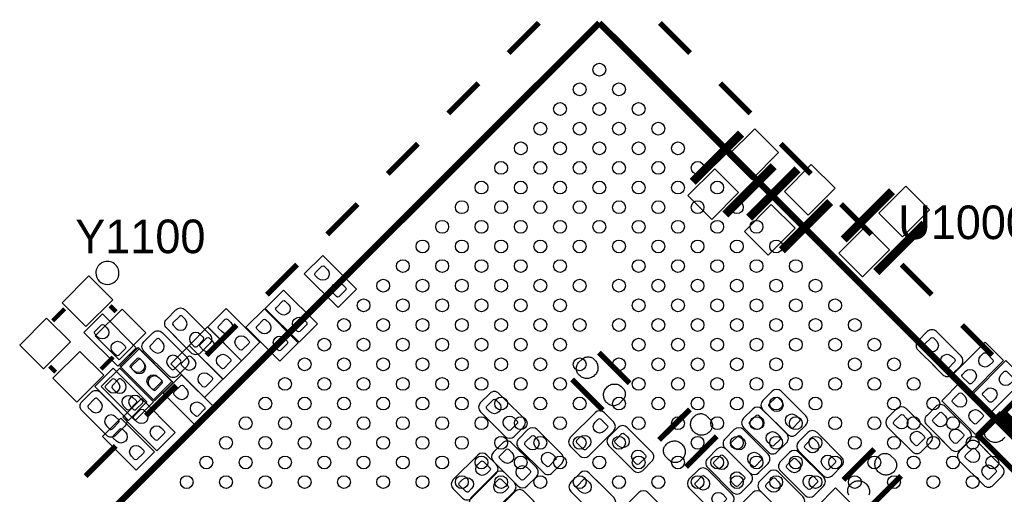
# Model space of a CAD drawing. Extents: x 0 to 69.8, y 0 to 65.
# Tile 11 of 21: x 13.9 to 37, y 36.1 to 47.2. Entities that reach past the tile are written whole.
import ezdxf

# ---------------------------------------------------------------- set-up
doc = ezdxf.new("R2010")
doc.units = 0
for name, color, linetype in [('PG_SILKSCREEN_BOTTOM', 12, 'CONTINUOUS'), ('PG_SILKSCREEN_TOP', 254, 'CONTINUOUS'), ('PIN_BOTTOM', 1, 'CONTINUOUS'), ('PIN_TOP', 110, 'CONTINUOUS')]:
    doc.layers.add(name, color=color, linetype=linetype)

msp = doc.modelspace()

# ---------------------------------------------------------------- linework, layer by layer
at = {"layer": 'PG_SILKSCREEN_BOTTOM'}
for points, const_width in [([(30.816245, 44.559322), (29.684878, 43.427955)], 0.2), ([(31.579922, 43.795645), (30.448555, 42.664278)], 0.2), ([(32.137045, 43.721122), (31.005678, 42.589755)], 0.2), ([(34.346845, 43.213122), (33.215478, 42.081755)], 0.2), ([(32.900722, 42.957445), (31.769355, 41.826078)], 0.2), ([(35.110522, 42.449445), (33.979155, 41.318078)], 0.2), ([(28.207132, 38.715493), (27.488693, 39.433932)], 0.127), ([(26.860068, 38.805307), (27.578507, 38.086868)], 0.127), ([(38.375311, 37.600687), (37.448998, 38.526999), (36.961801, 38.039802), (37.888113, 37.113489), (38.375311, 37.600687)], 0.127), ([(29.617289, 38.104293), (28.898901, 37.385904)], 0.127), ([(36.376864, 37.481739), (37.303202, 36.555401), (37.790399, 37.042598), (36.864061, 37.968936), (36.376864, 37.481739)], 0.127), ([(29.5275, 36.757305), (30.245888, 37.475693)], 0.127), ([(33.928507, 37.173332), (33.210068, 36.454893)], 0.127), ([(33.838693, 35.826268), (34.557132, 36.544707)], 0.127)]:
    msp.add_lwpolyline(points, dxfattribs=dict(at, const_width=const_width))
for points in [[(21.388553, 40.486432), (21.819641, 40.917546), (21.029346, 41.707841), (20.598232, 41.276727), (21.388553, 40.486432)], [(20.474153, 39.673632), (20.905241, 40.104746), (20.114946, 40.895041), (19.683832, 40.463927), (20.474153, 39.673632)], [(15.873222, 40.336343), (15.442108, 39.905254), (16.232429, 39.114959), (16.663518, 39.546047), (15.873222, 40.336343)], [(19.127953, 39.241832), (19.559067, 39.672946), (18.768771, 40.463241), (18.337657, 40.032153), (19.127953, 39.241832)], [(20.023709, 39.233094), (20.454798, 39.664107), (19.664502, 40.454402), (19.233388, 40.02339), (20.023709, 39.233094)], [(18.696153, 38.810184), (19.127241, 39.241197), (18.336946, 40.031492), (17.905832, 39.60048), (18.696153, 38.810184)], [(36.958067, 39.244803), (36.527003, 39.675867), (35.736733, 38.885597), (36.167797, 38.454533), (36.958067, 39.244803)], [(16.711397, 39.548892), (16.280308, 39.117803), (17.070603, 38.327508), (17.501718, 38.758597), (16.711397, 39.548892)], [(18.264403, 38.378333), (18.695467, 38.809397), (17.905197, 39.599667), (17.474133, 39.168603), (18.264403, 38.378333)], [(36.219333, 38.453797), (36.650397, 38.022733), (37.440667, 38.813003), (37.009603, 39.244067), (36.219333, 38.453797)], [(16.486403, 37.844908), (16.917492, 38.275997), (16.127197, 39.066292), (15.696082, 38.635203), (16.486403, 37.844908)], [(18.086553, 37.692584), (18.517641, 38.123597), (17.727346, 38.913892), (17.296232, 38.48288), (18.086553, 37.692584)], [(36.298403, 37.514733), (36.729467, 37.945797), (35.939197, 38.736067), (35.508133, 38.305003), (36.298403, 37.514733)], [(17.146778, 37.133657), (17.577892, 37.564746), (16.787571, 38.355041), (16.356482, 37.923953), (17.146778, 37.133657)], [(16.305098, 37.897867), (15.873984, 37.466753), (16.66428, 36.676457), (17.095394, 37.107546), (16.305098, 37.897867)], [(33.025004, 36.263504), (32.59389, 35.83239), (33.384211, 35.042196), (33.815198, 35.473208), (33.025004, 36.263504)]]:
    msp.add_lwpolyline(points, dxfattribs=at)
for points in [[(35.296627, 39.151458), (35.530028, 38.917956, 0.41438), (35.745649, 38.917956), (35.961142, 39.13345, 0.414321), (35.961142, 39.349045), (35.386442, 39.923745, 0.414343), (35.170847, 39.923745), (34.955328, 39.708252, 0.41431), (34.955328, 39.492657), (35.368433, 39.079653)], [(25.384023, 38.242392), (25.150521, 38.475895, 0.414232), (24.935002, 38.475895), (24.719407, 38.260401, 0.414061), (24.719407, 38.044882), (25.294209, 37.470105, 0.414122), (25.509703, 37.470105), (25.725222, 37.685599, 0.414432), (25.725222, 37.901194), (25.312116, 38.3143)], [(31.987947, 38.293243), (31.75447, 38.52672, 0.413952), (31.539002, 38.526796), (31.323407, 38.311201, 0.41415), (31.323407, 38.095682), (31.898158, 37.520931, 0.414287), (32.113677, 37.520931), (32.329196, 37.736475, 0.41425), (32.329196, 37.951994), (31.916116, 38.365074)], [(27.5987, 37.359996), (27.832202, 37.593499, 0.414166), (27.832202, 37.808992), (27.616709, 38.024511, 0.41416), (27.40119, 38.024511), (26.826388, 37.449811, 0.414143), (26.826388, 37.234292), (27.042008, 37.018697, 0.414148), (27.257502, 37.018697), (27.670506, 37.431802)], [(31.537605, 37.878004), (31.304103, 38.111506, 0.41408), (31.088609, 38.111506), (30.87309, 37.896013, 0.414433), (30.87309, 37.680392), (31.447791, 37.105692, 0.414228), (31.66331, 37.105692), (31.878803, 37.321211, 0.414428), (31.878803, 37.536806), (31.465698, 37.94981)], [(34.909023, 37.886767), (34.675547, 38.120269, 0.41421), (34.460002, 38.120269), (34.244483, 37.904725, 0.414195), (34.244483, 37.689206), (34.819209, 37.11448, 0.414282), (35.034753, 37.11448), (35.250272, 37.329999, 0.414206), (35.250272, 37.545518), (34.837192, 37.958624)], [(35.499777, 37.398808), (35.733253, 37.165305, 0.41422), (35.948798, 37.165305), (36.164317, 37.38085, 0.414173), (36.164317, 37.596369), (35.589591, 38.171095, 0.414272), (35.374047, 38.171095), (35.158528, 37.955576, 0.414228), (35.158528, 37.740057), (35.571608, 37.326951)], [(26.279805, 37.395404), (26.046303, 37.628906, 0.41406), (25.830809, 37.628906), (25.61529, 37.413311, 0.414224), (25.61529, 37.197792), (26.189991, 36.623092, 0.414432), (26.405611, 36.623092), (26.621105, 36.838611, 0.414084), (26.621105, 37.054104), (26.207999, 37.46721)], [(28.388005, 37.446204), (28.154503, 37.679706, 0.414112), (27.939009, 37.679706), (27.72349, 37.464213, 0.414379), (27.72349, 37.248592), (28.298191, 36.673892, 0.414197), (28.51371, 36.673892), (28.729203, 36.889411, 0.414298), (28.729203, 37.104904), (28.316199, 37.51801)], [(31.105805, 37.395404), (30.872303, 37.628906, 0.414112), (30.656809, 37.628906), (30.44129, 37.413413, 0.414379), (30.44129, 37.197792), (31.015991, 36.623092, 0.414197), (31.23151, 36.623092), (31.447003, 36.838611, 0.414298), (31.447003, 37.054104), (31.033999, 37.46721)], [(32.502678, 36.789284), (32.736155, 36.555807, 0.414248), (32.951674, 36.555807), (33.167193, 36.771326, 0.414053), (33.167142, 36.986769), (32.592391, 37.56152, 0.414083), (32.376948, 37.561596), (32.161353, 37.345976, 0.414163), (32.161353, 37.130457), (32.574433, 36.717376)], [(25.686309, 37.081892), (25.452807, 37.315394, 0.41425), (25.237288, 37.315394), (25.021692, 37.0999, 0.414011), (25.021692, 36.884407), (25.596494, 36.309605, 0.414105), (25.811988, 36.309605), (26.027507, 36.5252, 0.414286), (26.027507, 36.740694), (25.614401, 37.153799)], [(36.585423, 37.099367), (36.351947, 37.332869, 0.414234), (36.136402, 37.332869), (35.920883, 37.117325, 0.414221), (35.920883, 36.901806), (36.495609, 36.32708, 0.414259), (36.711153, 36.32708), (36.926672, 36.542599, 0.414179), (36.926672, 36.758118), (36.513592, 37.171224)], [(30.699405, 36.938204), (30.465903, 37.171706, 0.414079), (30.250409, 37.171706), (30.03489, 36.956213, 0.414476), (30.03489, 36.740592), (30.609591, 36.165892, 0.414229), (30.82511, 36.165892), (31.040603, 36.381411, 0.414384), (31.040603, 36.597006), (30.627498, 37.01001)], [(32.077609, 36.323194), (32.311111, 36.089692, 0.414141), (32.526605, 36.089692), (32.7422, 36.305211, 0.414004), (32.7422, 36.520704), (32.167398, 37.095506, 0.414121), (31.951905, 37.095506), (31.736411, 36.880013, 0.414534), (31.736411, 36.664392), (32.149491, 36.251312)], [(24.8523, 36.368711), (25.0857, 36.602187, 0.414304), (25.0857, 36.817706), (24.870207, 37.033302, 0.414068), (24.654688, 37.033302), (24.079987, 36.4585, 0.414189), (24.079987, 36.243006), (24.295506, 36.027512, 0.414286), (24.511, 36.027512), (24.924106, 36.440593)], [(25.273, 35.94989), (25.506502, 36.183392, 0.414212), (25.506502, 36.398911), (25.291009, 36.614405, 0.414206), (25.07549, 36.614405), (24.500688, 36.039704, 0.414097), (24.500688, 35.824211), (24.716308, 35.608692, 0.414286), (24.931802, 35.608692), (25.344806, 36.021696)], [(27.499005, 36.379404), (27.265503, 36.612906, 0.41406), (27.050009, 36.612906), (26.83449, 36.397413, 0.414411), (26.83449, 36.181792), (27.409191, 35.607092, 0.414432), (27.624811, 35.607092), (27.840305, 35.822611, 0.414081), (27.840305, 36.038104), (27.427199, 36.45121)], [(29.944289, 35.916794), (30.177791, 35.683292, 0.414095), (30.39331, 35.683292), (30.608803, 35.898912, 0.414096), (30.608803, 36.114406), (30.034103, 36.689106, 0.414213), (29.818609, 36.689106), (29.602989, 36.473613, 0.414178), (29.602989, 36.258094), (30.016094, 35.844988)], [(31.595009, 35.865994), (31.828511, 35.632492, 0.414095), (32.044005, 35.632492), (32.259499, 35.848011, 0.414212), (32.259499, 36.063504), (31.684798, 36.638306, 0.414167), (31.469305, 36.638306), (31.253811, 36.422813, 0.41451), (31.253811, 36.207192), (31.666891, 35.794112)], [(25.188189, 35.84001), (24.954713, 35.606507, 0.414192), (24.954713, 35.390988), (25.170206, 35.175495, 0.414341), (25.385801, 35.175495), (25.960502, 35.750195, 0.414163), (25.960502, 35.965689), (25.745008, 36.181208, 0.414336), (25.529489, 36.181208), (25.116409, 35.768204)], [(28.547009, 35.383394), (28.780511, 35.149892, 0.414108), (28.996005, 35.149892), (29.211499, 35.365411, 0.414353), (29.211499, 35.581006), (28.636798, 36.155706, 0.414155), (28.421305, 36.155706), (28.205811, 35.940213, 0.41437), (28.205811, 35.724694), (28.61879, 35.311588)], [(31.214009, 35.383394), (31.447511, 35.149892, 0.414128), (31.663005, 35.149892), (31.878499, 35.365411, 0.414345), (31.878499, 35.581006), (31.303798, 36.155706, 0.414134), (31.088305, 36.155706), (30.872811, 35.940213, 0.414562), (30.872811, 35.724592), (31.285891, 35.311588)]]:
    msp.add_lwpolyline(points, format="xyb", dxfattribs=at)
at = {"layer": 'PG_SILKSCREEN_TOP'}
for points, const_width in [([(11.236503, 30.885511), (27.499996, 47.149004)], 0.150089), ([(27.499996, 47.149004), (43.763413, 30.885511)], 0.150089), ([(26.085698, 47.149004), (25.378689, 46.441893)], 0.127), ([(29.621302, 46.441893), (28.914192, 47.149004)], 0.127), ([(24.671503, 45.734808), (23.964392, 45.027698)], 0.127), ([(31.035498, 45.027698), (30.328387, 45.734808)], 0.127), ([(23.257307, 44.320612), (22.550196, 43.6134)], 0.127), ([(32.449694, 43.6134), (31.742609, 44.320612)], 0.127), ([(21.843111, 42.90629), (21.136, 42.199204)], 0.127), ([(33.86389, 42.199204), (33.156804, 42.90629)], 0.127), ([(20.42889, 41.492094), (19.721805, 40.785009)], 0.127), ([(35.278111, 40.785009), (34.571, 41.492094)], 0.127), ([(16.195573, 40.387397), (16.054172, 40.528799)], 0.1), ([(14.993493, 40.458085), (14.710689, 40.175307)], 0.1), ([(19.014694, 40.077898), (18.307609, 39.370787)], 0.127), ([(36.692408, 39.370787), (35.985196, 40.077898)], 0.127), ([(14.781378, 38.973201), (14.639976, 39.114603)], 0.1), ([(16.124885, 39.326693), (15.842082, 39.043889)], 0.1), ([(17.600498, 38.663702), (16.893388, 37.956592)], 0.127), ([(16.186302, 37.249506), (15.479192, 36.542396)], 0.127)]:
    msp.add_lwpolyline(points, dxfattribs=dict(at, const_width=const_width))
msp.add_lwpolyline([(16.262477, 41.295599, 1), (15.722559, 41.295604, 1)], format="xyb", close=True, dxfattribs=at)
for points in [[(17.612233, 39.767053), (17.378731, 40.000453, -0.414343), (17.378731, 40.216049), (17.594224, 40.431568, -0.414309), (17.80982, 40.431568), (18.38452, 39.856867, -0.41438), (18.38452, 39.641247), (18.169026, 39.425753, -0.414322), (17.953431, 39.425753), (17.540427, 39.838859)], [(17.617618, 39.557198), (17.85112, 39.323696, -0.414125), (17.85112, 39.108202), (17.635601, 38.892709, -0.414389), (17.420006, 38.892709), (16.845305, 39.467409, -0.414322), (16.845305, 39.683004), (17.060799, 39.898498, -0.414334), (17.27642, 39.898498), (17.689398, 39.485392)], [(16.169792, 38.160198), (16.403295, 37.926696, -0.414141), (16.403295, 37.711202), (16.187801, 37.495709, -0.414381), (15.972206, 37.495709), (15.397505, 38.070409, -0.414352), (15.397505, 38.286004), (15.612999, 38.501498, -0.414296), (15.828594, 38.501498), (16.241598, 38.088418)]]:
    msp.add_lwpolyline(points, format="xyb", dxfattribs=at)
for points in [[(17.527143, 38.733222), (17.096054, 38.302108), (16.305733, 39.092403), (16.736847, 39.523518), (17.527143, 38.733222)], [(15.848482, 38.635178), (16.279597, 39.066292), (17.069892, 38.275997), (16.638803, 37.844882), (15.848482, 38.635178)]]:
    msp.add_lwpolyline(points, dxfattribs=at)
at = {"layer": 'PIN_BOTTOM'}
for points in [[(31.064576, 43.4872), (31.693194, 44.115818), (31.136418, 44.672594), (30.5078, 44.043976)], [(32.385376, 42.649), (33.013994, 43.277618), (32.457218, 43.834394), (31.8286, 43.205776)], [(30.200224, 43.7364), (29.571606, 43.107782), (30.128382, 42.551006), (30.757, 43.179624)], [(34.595176, 42.141), (35.223794, 42.769618), (34.667018, 43.326394), (34.0384, 42.697776)], [(31.521024, 42.8982), (30.892406, 42.269582), (31.449182, 41.712806), (32.0778, 42.341424)], [(33.730824, 42.3902), (33.102206, 41.761582), (33.658982, 41.204806), (34.2876, 41.833424)], [(27.371827, 39.280973), (27.389785, 39.264844), (27.405762, 39.247013), (27.420468, 39.228065), (27.433473, 39.207567), (27.444141, 39.186002), (27.453133, 39.163727), (27.459991, 39.14074), (27.464893, 39.117194), (27.467408, 39.09314), (27.468144, 39.069112), (27.46629, 39.045058), (27.462328, 39.021334), (27.454276, 38.997128), (27.443862, 38.973735), (27.431238, 38.951459), (27.416938, 38.930224), (27.400529, 38.910717), (27.382546, 38.892759), (27.363039, 38.876351), (27.341779, 38.862), (27.31958, 38.849427), (27.296161, 38.839038), (27.27198, 38.830961), (27.248434, 38.826516), (27.224533, 38.824103), (27.200479, 38.824103), (27.176451, 38.826643), (27.152905, 38.831114), (27.129715, 38.838175), (27.107439, 38.847141), (27.086306, 38.858266), (27.066138, 38.871474), (27.047469, 38.886613), (27.030223, 38.903453), (27.014602, 38.918794), (27.000937, 38.935685), (26.988922, 38.95377), (26.979016, 38.973023), (26.971092, 38.993547), (26.965377, 39.0144), (26.961973, 39.035736), (26.960703, 39.057402), (26.96177, 39.079373), (26.965173, 39.100735), (26.970761, 39.121715), (26.978458, 39.14201), (26.988364, 39.161517), (27.000378, 39.179779), (27.014094, 39.196594), (27.096542, 39.279068), (27.113001, 39.292708), (27.131188, 39.304366), (27.150339, 39.314196), (27.170304, 39.321994), (27.191157, 39.327709), (27.21229, 39.331316), (27.233651, 39.332586), (27.255216, 39.331544), (27.27645, 39.328268), (27.297304, 39.322832), (27.317598, 39.315542), (27.33675, 39.305992), (27.354911, 39.294333)], [(27.695373, 38.239827), (27.677415, 38.255956), (27.661438, 38.273787), (27.646732, 38.292735), (27.633727, 38.313233), (27.623059, 38.334798), (27.614067, 38.357073), (27.607209, 38.38006), (27.602307, 38.403606), (27.599792, 38.42766), (27.599056, 38.451688), (27.60091, 38.475742), (27.604872, 38.499466), (27.612924, 38.523672), (27.623338, 38.547065), (27.635962, 38.569341), (27.650262, 38.590576), (27.666671, 38.610083), (27.684654, 38.628041), (27.704161, 38.644449), (27.725421, 38.6588), (27.74762, 38.671373), (27.771039, 38.681762), (27.79522, 38.689839), (27.818766, 38.694284), (27.842667, 38.696697), (27.866721, 38.696697), (27.890749, 38.694157), (27.914295, 38.689686), (27.937485, 38.682625), (27.959761, 38.673659), (27.980894, 38.662534), (28.001062, 38.649326), (28.019731, 38.634187), (28.036977, 38.617347), (28.052598, 38.602006), (28.066263, 38.585115), (28.078278, 38.56703), (28.088184, 38.547777), (28.096108, 38.527253), (28.101823, 38.5064), (28.105227, 38.485064), (28.106497, 38.463398), (28.10543, 38.441427), (28.102027, 38.420065), (28.096439, 38.399085), (28.088742, 38.37879), (28.078836, 38.359283), (28.066822, 38.341021), (28.053106, 38.324206), (27.970658, 38.241732), (27.954199, 38.228092), (27.936012, 38.216434), (27.916861, 38.206604), (27.896896, 38.198806), (27.876043, 38.193091), (27.85491, 38.189484), (27.833549, 38.188214), (27.811984, 38.189256), (27.79075, 38.192532), (27.769896, 38.197968), (27.749602, 38.205258), (27.73045, 38.214808), (27.712289, 38.226467)], [(30.09298, 37.592584), (30.076851, 37.574626), (30.05902, 37.55865), (30.040072, 37.543943), (30.019574, 37.530938), (29.99801, 37.52027), (29.975734, 37.511279), (29.952747, 37.504421), (29.929201, 37.499519), (29.905147, 37.497004), (29.881119, 37.496267), (29.857065, 37.498122), (29.833341, 37.502084), (29.809135, 37.510136), (29.785742, 37.52055), (29.763466, 37.533174), (29.742232, 37.547474), (29.722724, 37.563882), (29.704767, 37.581865), (29.688358, 37.601373), (29.674007, 37.622632), (29.661434, 37.644832), (29.651046, 37.668251), (29.642968, 37.692432), (29.638523, 37.715977), (29.63611, 37.739879), (29.63611, 37.763933), (29.63865, 37.787961), (29.643121, 37.811507), (29.650182, 37.834697), (29.659148, 37.856973), (29.670273, 37.878106), (29.683481, 37.898273), (29.69862, 37.916942), (29.71546, 37.934189), (29.730802, 37.94981), (29.747693, 37.963475), (29.765777, 37.975489), (29.785031, 37.985395), (29.805554, 37.99332), (29.826407, 37.999035), (29.847743, 38.002439), (29.869409, 38.003709), (29.89138, 38.002642), (29.912742, 37.999238), (29.933722, 37.99365), (29.954017, 37.985954), (29.973524, 37.976048), (29.991787, 37.964034), (30.008601, 37.950318), (30.091075, 37.867869), (30.104715, 37.85141), (30.116374, 37.833224), (30.126203, 37.814072), (30.134001, 37.794108), (30.139716, 37.773254), (30.143323, 37.752122), (30.144593, 37.73076), (30.143552, 37.709196), (30.140275, 37.687961), (30.134839, 37.667108), (30.12755, 37.646813), (30.117999, 37.627662), (30.106341, 37.609501)], [(29.051834, 37.269039), (29.067963, 37.286997), (29.085794, 37.302973), (29.104742, 37.31768), (29.12524, 37.330685), (29.146805, 37.341353), (29.169081, 37.350344), (29.192068, 37.357202), (29.215613, 37.362105), (29.239667, 37.364619), (29.263696, 37.365356), (29.287749, 37.363502), (29.311473, 37.359539), (29.335679, 37.351487), (29.359073, 37.341073), (29.381348, 37.32845), (29.402583, 37.314149), (29.42209, 37.297741), (29.440048, 37.279758), (29.456456, 37.260251), (29.470807, 37.238991), (29.48338, 37.216791), (29.493769, 37.193372), (29.501846, 37.169192), (29.506291, 37.145646), (29.508704, 37.121744), (29.508704, 37.097691), (29.506164, 37.073662), (29.501694, 37.050116), (29.494632, 37.026926), (29.485666, 37.00465), (29.474541, 36.983518), (29.461333, 36.96335), (29.446195, 36.944681), (29.429354, 36.927434), (29.414013, 36.911813), (29.397122, 36.898148), (29.379037, 36.886134), (29.359784, 36.876228), (29.339261, 36.868303), (29.318407, 36.862588), (29.297071, 36.859185), (29.275405, 36.857915), (29.253434, 36.858981), (29.232073, 36.862385), (29.211092, 36.867973), (29.190798, 36.875669), (29.17129, 36.885575), (29.153028, 36.897589), (29.136213, 36.911305), (29.053739, 36.993754), (29.040099, 37.010213), (29.028441, 37.028399), (29.018611, 37.047551), (29.010813, 37.067515), (29.005098, 37.088369), (29.001491, 37.109502), (29.000221, 37.130863), (29.001263, 37.152428), (29.004539, 37.173662), (29.009975, 37.194515), (29.017265, 37.21481), (29.026815, 37.233962), (29.038474, 37.252123)], [(34.404173, 36.661573), (34.388044, 36.643615), (34.370213, 36.627638), (34.351265, 36.612932), (34.330767, 36.599927), (34.309202, 36.589259), (34.286927, 36.580267), (34.26394, 36.573409), (34.240394, 36.568507), (34.21634, 36.565992), (34.192312, 36.565256), (34.168258, 36.56711), (34.144534, 36.571072), (34.120328, 36.579124), (34.096935, 36.589538), (34.074659, 36.602162), (34.053424, 36.616462), (34.033917, 36.632871), (34.015959, 36.650854), (33.999551, 36.670361), (33.9852, 36.691621), (33.972627, 36.71382), (33.962238, 36.737239), (33.954161, 36.76142), (33.949716, 36.784966), (33.947303, 36.808867), (33.947303, 36.832921), (33.949843, 36.856949), (33.954314, 36.880495), (33.961375, 36.903685), (33.970341, 36.925961), (33.981466, 36.947094), (33.994674, 36.967262), (34.009813, 36.985931), (34.026653, 37.003177), (34.041994, 37.018798), (34.058885, 37.032463), (34.07697, 37.044478), (34.096223, 37.054384), (34.116747, 37.062308), (34.1376, 37.068023), (34.158936, 37.071427), (34.180602, 37.072697), (34.202573, 37.07163), (34.223935, 37.068227), (34.244915, 37.062639), (34.26521, 37.054942), (34.284717, 37.045036), (34.302979, 37.033022), (34.319794, 37.019306), (34.402268, 36.936858), (34.415908, 36.920399), (34.427566, 36.902212), (34.437396, 36.883061), (34.445194, 36.863096), (34.450909, 36.842243), (34.454516, 36.82111), (34.455786, 36.799749), (34.454744, 36.778184), (34.451468, 36.75695), (34.446032, 36.736096), (34.438742, 36.715802), (34.429192, 36.69665), (34.417533, 36.678489)]]:
    msp.add_lwpolyline(points, close=True, dxfattribs=at)
for points in [[(20.925892, 41.167939), (20.85406, 41.239796, -0.376089), (20.858302, 41.304108), (21.010956, 41.456788, -0.366021), (21.066303, 41.452038), (21.138159, 41.380207, -0.999197)], [(21.492007, 41.026359), (21.563838, 40.954503, -0.376089), (21.559596, 40.89019), (21.406942, 40.737511, -0.366021), (21.351596, 40.74226), (21.279739, 40.814092, -0.999197)], [(20.011492, 40.355139), (19.93966, 40.426996, -0.376089), (19.943902, 40.491308), (20.096556, 40.643988, -0.366021), (20.151903, 40.639238), (20.223759, 40.567407, -0.999197)], [(15.769768, 39.796441), (15.697937, 39.868297, -0.376089), (15.702178, 39.93261), (15.854832, 40.085289, -0.366021), (15.910179, 40.08054), (15.982036, 40.008708, -0.999197)], [(18.665292, 39.923339), (18.59346, 39.995196, -0.376089), (18.597702, 40.059508), (18.750356, 40.212188, -0.366021), (18.805703, 40.207438), (18.877559, 40.135607, -0.999197)], [(19.561048, 39.9145), (19.489217, 39.986356, -0.376089), (19.493459, 40.050669), (19.646113, 40.203349, -0.366021), (19.701459, 40.198599), (19.773316, 40.126768, -0.999197)], [(20.577607, 40.213559), (20.649438, 40.141703, -0.376089), (20.645196, 40.07739), (20.492542, 39.924711, -0.366021), (20.437196, 39.92946), (20.365339, 40.001292, -0.999197)], [(16.335883, 39.654861), (16.407714, 39.583004, -0.376089), (16.403472, 39.518692), (16.250818, 39.366012, -0.366021), (16.195472, 39.370762), (16.123615, 39.442593, -0.999197)], [(18.233492, 39.49159), (18.16166, 39.563446, -0.376089), (18.165902, 39.627759), (18.318556, 39.780439, -0.366021), (18.373903, 39.775689), (18.445759, 39.703858, -0.999197)], [(19.231407, 39.781759), (19.303238, 39.709903, -0.376089), (19.298996, 39.64559), (19.146342, 39.492911, -0.366021), (19.090996, 39.49766), (19.019139, 39.569492, -0.999197)], [(20.127163, 39.77292), (20.198994, 39.701064, -0.376089), (20.194753, 39.636751), (20.042099, 39.484071, -0.366021), (19.986752, 39.488821), (19.914895, 39.560652, -0.999197)], [(35.17519, 39.491641), (35.103359, 39.563497, -0.376089), (35.107601, 39.62781), (35.260255, 39.780489, -0.366021), (35.315601, 39.77574), (35.387458, 39.703908, -0.999197)], [(18.799607, 39.35001), (18.871438, 39.278154, -0.376089), (18.867196, 39.213841), (18.714542, 39.061161, -0.366021), (18.659196, 39.065911), (18.587339, 39.137742, -0.999197)], [(35.741305, 39.350061), (35.813136, 39.278204, -0.376089), (35.808895, 39.213892), (35.656241, 39.061212, -0.366021), (35.600894, 39.065962), (35.529037, 39.137793, -0.999197)], [(36.41819, 39.348258), (36.490046, 39.420089, -0.376089), (36.554359, 39.415847), (36.707039, 39.263193, -0.366021), (36.702289, 39.207846), (36.630458, 39.13599, -0.999197)], [(16.607942, 39.00899), (16.536111, 39.080846, -0.376089), (16.540353, 39.145159), (16.693007, 39.297839, -0.366021), (16.748354, 39.293089), (16.82021, 39.221258, -0.999197)], [(17.801742, 39.05979), (17.729911, 39.131646, -0.376089), (17.734153, 39.195959), (17.886807, 39.348639, -0.366021), (17.942154, 39.343889), (18.01401, 39.272058, -0.999197)], [(18.367858, 38.91821), (18.439689, 38.846354, -0.376089), (18.435447, 38.782041), (18.282793, 38.629361, -0.366021), (18.227446, 38.634111), (18.15559, 38.705942, -0.999197)], [(36.27661, 38.782142), (36.204754, 38.710311, -0.376089), (36.140441, 38.714553), (35.987761, 38.867207, -0.366021), (35.992511, 38.922554), (36.064342, 38.99441, -0.999197)], [(36.90079, 38.916458), (36.972646, 38.988289, -0.376089), (37.036959, 38.984047), (37.189639, 38.831393, -0.366021), (37.184889, 38.776046), (37.113058, 38.70419, -0.999197)], [(16.023742, 38.52639), (15.951911, 38.598246, -0.376089), (15.956153, 38.662559), (16.108807, 38.815239, -0.366021), (16.164154, 38.810489), (16.23601, 38.738658, -0.999197)], [(17.174058, 38.86741), (17.245889, 38.795554, -0.376089), (17.241647, 38.731241), (17.088993, 38.578561, -0.366021), (17.033646, 38.583311), (16.96179, 38.655142, -0.999197)], [(17.623892, 38.37399), (17.55206, 38.445846, -0.376089), (17.556302, 38.510159), (17.708956, 38.662839, -0.366021), (17.764303, 38.658089), (17.836159, 38.586258, -0.999197)], [(35.835742, 38.19619), (35.763911, 38.268046, -0.376089), (35.768153, 38.332359), (35.920807, 38.485039, -0.366021), (35.976154, 38.480289), (36.04801, 38.408458, -0.999197)], [(36.75921, 38.350342), (36.687354, 38.278511, -0.376089), (36.623041, 38.282753), (36.470361, 38.435407, -0.366021), (36.475111, 38.490754), (36.546942, 38.56261, -0.999197)], [(16.589858, 38.38481), (16.661689, 38.312954, -0.376089), (16.657447, 38.248641), (16.504793, 38.095961, -0.366021), (16.449446, 38.100711), (16.37759, 38.172542, -0.999197)], [(18.190007, 38.23241), (18.261838, 38.160554, -0.376089), (18.257596, 38.096241), (18.104942, 37.943561, -0.366021), (18.049596, 37.948311), (17.977739, 38.020142, -0.999197)], [(24.939244, 38.04379), (24.867413, 38.115646, -0.376089), (24.871655, 38.179959), (25.024309, 38.332639, -0.366021), (25.079655, 38.327889), (25.151512, 38.256058, -0.999197)], [(31.543244, 38.094615), (31.471413, 38.166472, -0.376089), (31.475655, 38.230785), (31.628309, 38.383464, -0.366021), (31.683655, 38.378714), (31.755512, 38.306883, -0.999197)], [(16.684117, 37.815139), (16.612286, 37.886996, -0.376089), (16.616528, 37.951308), (16.769182, 38.103988, -0.366021), (16.824528, 38.099238), (16.896385, 38.027407, -0.999197)], [(35.378365, 37.73899), (35.306533, 37.810846, -0.376089), (35.310775, 37.875159), (35.463429, 38.027839, -0.366021), (35.518776, 38.023089), (35.590632, 37.951258, -0.999197)], [(36.401858, 38.05461), (36.473689, 37.982754, -0.376089), (36.469447, 37.918441), (36.316793, 37.765761, -0.366021), (36.261446, 37.770511), (36.18959, 37.842342, -0.999197)], [(25.505359, 37.90221), (25.57719, 37.830354, -0.376089), (25.572949, 37.766041), (25.420295, 37.613361, -0.366021), (25.364948, 37.618111), (25.293091, 37.689942, -0.999197)], [(27.400098, 37.804649), (27.471954, 37.87648, -0.376089), (27.536267, 37.872238), (27.688946, 37.719584, -0.366021), (27.684197, 37.664238), (27.612365, 37.592381, -0.999197)], [(31.092953, 37.679401), (31.021122, 37.751258, -0.376089), (31.025363, 37.815571), (31.178017, 37.96825, -0.366021), (31.233364, 37.9635), (31.305221, 37.891669, -0.999197)], [(32.109359, 37.953036), (32.18119, 37.881179, -0.376089), (32.176949, 37.816866), (32.024295, 37.664187, -0.366021), (31.968948, 37.668937), (31.897091, 37.740768, -0.999197)], [(34.46432, 37.688164), (34.392489, 37.760021, -0.376089), (34.396731, 37.824334), (34.549385, 37.977013, -0.366021), (34.604731, 37.972263), (34.676588, 37.900432, -0.999197)], [(16.201644, 37.357939), (16.129813, 37.429796, -0.376089), (16.134055, 37.494108), (16.286709, 37.646788, -0.366021), (16.342055, 37.642038), (16.413912, 37.570207, -0.999197)], [(17.250232, 37.673559), (17.322063, 37.601703, -0.376089), (17.317822, 37.53739), (17.165168, 37.384711, -0.366021), (17.109821, 37.38946), (17.037964, 37.461292, -0.999197)], [(31.659068, 37.537822), (31.730899, 37.465965, -0.376089), (31.726657, 37.401652), (31.574003, 37.248973, -0.366021), (31.518657, 37.253723), (31.4468, 37.325554, -0.999197)], [(35.030435, 37.546585), (35.102267, 37.474728, -0.376089), (35.098025, 37.410415), (34.945371, 37.257736, -0.366021), (34.890024, 37.262486), (34.818168, 37.334317, -0.999197)], [(35.94448, 37.59741), (36.016311, 37.525554, -0.376089), (36.012069, 37.461241), (35.859415, 37.308561, -0.366021), (35.804069, 37.313311), (35.732212, 37.385142, -0.999197)], [(25.835153, 37.196801), (25.763322, 37.268658, -0.376089), (25.767563, 37.332971), (25.920217, 37.48565, -0.366021), (25.975564, 37.4809), (26.047421, 37.409069, -0.999197)], [(27.258518, 37.238534), (27.186661, 37.166702, -0.376089), (27.122349, 37.170944), (26.969669, 37.323598, -0.366021), (26.974419, 37.378945), (27.04625, 37.450801, -0.999197)], [(27.943353, 37.247601), (27.871522, 37.319458, -0.376089), (27.875763, 37.383771), (28.028417, 37.53645, -0.366021), (28.083764, 37.5317), (28.155621, 37.459869, -0.999197)], [(30.661153, 37.196801), (30.589322, 37.268658, -0.376089), (30.593563, 37.332971), (30.746217, 37.48565, -0.366021), (30.801564, 37.4809), (30.873421, 37.409069, -0.999197)], [(32.38119, 37.129415), (32.309359, 37.201272, -0.376089), (32.313601, 37.265585), (32.466255, 37.418264, -0.366021), (32.521601, 37.413514), (32.593458, 37.341683, -0.999197)], [(16.767759, 37.216359), (16.83959, 37.144503, -0.376089), (16.835349, 37.08019), (16.682695, 36.927511, -0.366021), (16.627348, 36.93226), (16.555491, 37.004092, -0.999197)], [(25.241555, 36.883289), (25.169724, 36.955146, -0.376089), (25.173965, 37.019459), (25.326619, 37.172138, -0.366021), (25.381966, 37.167388), (25.453823, 37.095557, -0.999197)], [(26.401268, 37.055222), (26.473099, 36.983365, -0.376089), (26.468857, 36.919052), (26.316203, 36.766373, -0.366021), (26.260857, 36.771123), (26.189, 36.842954, -0.999197)], [(28.509468, 37.106022), (28.581299, 37.034165, -0.376089), (28.577057, 36.969852), (28.424403, 36.817173, -0.366021), (28.369057, 36.821923), (28.2972, 36.893754, -0.999197)], [(31.227268, 37.055222), (31.299099, 36.983365, -0.376089), (31.294857, 36.919052), (31.142203, 36.766373, -0.366021), (31.086857, 36.771123), (31.015, 36.842954, -0.999197)], [(36.14072, 36.900764), (36.068889, 36.972621, -0.376089), (36.073131, 37.036934), (36.225785, 37.189613, -0.366021), (36.281131, 37.184863), (36.352988, 37.113032, -0.999197)], [(24.653596, 36.813465), (24.725452, 36.885296, -0.376089), (24.789765, 36.881054), (24.942444, 36.7284, -0.366021), (24.937695, 36.673053), (24.865863, 36.601197, -0.999197)], [(30.254753, 36.739601), (30.182922, 36.811458, -0.376089), (30.187163, 36.875771), (30.339817, 37.02845, -0.366021), (30.395164, 37.0237), (30.467021, 36.951869, -0.999197)], [(31.956248, 36.663401), (31.884417, 36.735258, -0.376089), (31.888659, 36.799571), (32.041313, 36.95225, -0.366021), (32.096659, 36.9475), (32.168516, 36.875669, -0.999197)], [(32.947305, 36.987836), (33.019136, 36.915979, -0.376089), (33.014895, 36.851666), (32.862241, 36.698987, -0.366021), (32.806894, 36.703737), (32.735037, 36.775568, -0.999197)], [(25.80767, 36.74171), (25.879501, 36.669853, -0.376089), (25.875259, 36.60554), (25.722605, 36.452861, -0.366021), (25.667259, 36.457611), (25.595402, 36.529442, -0.999197)], [(30.820868, 36.598022), (30.892699, 36.526165, -0.376089), (30.888457, 36.461852), (30.735803, 36.309173, -0.366021), (30.680457, 36.313923), (30.6086, 36.385754, -0.999197)], [(36.706835, 36.759185), (36.778667, 36.687328, -0.376089), (36.774425, 36.623015), (36.621771, 36.470336, -0.366021), (36.566424, 36.475086), (36.494568, 36.546917, -0.999197)], [(24.512016, 36.247349), (24.440159, 36.175518, -0.376089), (24.375847, 36.17976), (24.223167, 36.332414, -0.366021), (24.227917, 36.387761), (24.299748, 36.459617, -0.999197)], [(25.074397, 36.394568), (25.146254, 36.466399, -0.376089), (25.210567, 36.462157), (25.363246, 36.309503, -0.366021), (25.358496, 36.254157), (25.286665, 36.1823, -0.999197)], [(27.054353, 36.180801), (26.982522, 36.252658, -0.376089), (26.986763, 36.316971), (27.139417, 36.46965, -0.366021), (27.194764, 36.4649), (27.266621, 36.393069, -0.999197)], [(29.822851, 36.257001), (29.75102, 36.328858, -0.376089), (29.755262, 36.393171), (29.907916, 36.54585, -0.366021), (29.963262, 36.5411), (30.035119, 36.469269, -0.999197)], [(31.473546, 36.206201), (31.401715, 36.278058, -0.376089), (31.405957, 36.342371), (31.558611, 36.49505, -0.366021), (31.613958, 36.4903), (31.685814, 36.418469, -0.999197)], [(32.522363, 36.521822), (32.594194, 36.449965, -0.376089), (32.589953, 36.385652), (32.437299, 36.232973, -0.366021), (32.381952, 36.237723), (32.310095, 36.309554, -0.999197)], [(30.388966, 36.115422), (30.460798, 36.043565, -0.376089), (30.456556, 35.979252), (30.303902, 35.826573, -0.366021), (30.248555, 35.831323), (30.176699, 35.903154, -0.999197)]]:
    msp.add_lwpolyline(points, format="xyb", close=True, dxfattribs=at)
for points in [[(36.981638, 37.452859), (36.967338, 37.431624), (36.950929, 37.412117), (36.932946, 37.394159), (36.913439, 37.377751), (36.892179, 37.3634), (36.86998, 37.350827), (36.846561, 37.340438), (36.82238, 37.332361), (36.798834, 37.327916), (36.774933, 37.325503), (36.750879, 37.325503), (36.726851, 37.328043), (36.703305, 37.332514), (36.680115, 37.339575), (36.657839, 37.348541), (36.636706, 37.359666), (36.616538, 37.372874), (36.597869, 37.388013), (36.580623, 37.404853), (36.565002, 37.420194), (36.551337, 37.437085), (36.539322, 37.45517), (36.529416, 37.474423), (36.521492, 37.494947), (36.515777, 37.5158), (36.512373, 37.537136), (36.511103, 37.558802), (36.51217, 37.580773), (36.515573, 37.602135), (36.521161, 37.623115), (36.528858, 37.64341), (36.538764, 37.662917), (36.550778, 37.681179), (36.564494, 37.697994), (36.646942, 37.780468), (36.663401, 37.794108), (36.681588, 37.805766), (36.700739, 37.815596), (36.720704, 37.823394), (36.741557, 37.829109), (36.76269, 37.832716), (36.784051, 37.833986), (36.805616, 37.832944), (36.82685, 37.829668), (36.847704, 37.824232), (36.867998, 37.816942), (36.88715, 37.807392), (36.905311, 37.795733), (36.922227, 37.782373), (36.940185, 37.766244), (36.956162, 37.748413), (36.970868, 37.729465), (36.983873, 37.708967)], [(33.339634, 36.097388), (33.329804, 36.116539), (33.322006, 36.136504), (33.316291, 36.157357), (33.312684, 36.17849), (33.311414, 36.199851), (33.312456, 36.221416), (33.315732, 36.24265), (33.321168, 36.263504), (33.328458, 36.283798), (33.338008, 36.30295), (33.349667, 36.321111), (33.363027, 36.338027), (33.379156, 36.355985), (33.396987, 36.371962), (33.415935, 36.386668), (33.436433, 36.399673), (33.457998, 36.410341), (33.480273, 36.419333), (33.50326, 36.426191), (33.526806, 36.431093), (33.55086, 36.433608), (33.574888, 36.434344), (33.598942, 36.43249), (33.622666, 36.428528), (33.646872, 36.420476), (33.670265, 36.410062), (33.692541, 36.397438), (33.713776, 36.383138), (33.733283, 36.366729), (33.751241, 36.348746), (33.767649, 36.329239), (33.782, 36.307979), (33.794573, 36.28578), (33.804962, 36.262361), (33.813039, 36.23818), (33.817484, 36.214634), (33.819897, 36.190733), (33.819897, 36.166679), (33.817357, 36.142651), (33.812886, 36.119105), (33.805825, 36.095915)]]:
    msp.add_lwpolyline(points, dxfattribs=at)
at = {"layer": 'PIN_TOP'}
for points in [[(14.931123, 40.598974), (15.559741, 41.227592), (16.116517, 40.670816), (15.487899, 40.042198)], [(15.708972, 39.821124), (16.33759, 40.449742), (16.894366, 39.892966), (16.265748, 39.264348)], [(13.941183, 39.609034), (14.569801, 40.237652), (15.126577, 39.680876), (14.497959, 39.052258)], [(14.719033, 38.831184), (15.347651, 39.459802), (15.904427, 38.903026), (15.275809, 38.274408)]]:
    msp.add_lwpolyline(points, close=True, dxfattribs=at)
for points in [[(17.810836, 40.211705), (17.738979, 40.283536, 0.376089), (17.674666, 40.279295), (17.521987, 40.126641, 0.366021), (17.526737, 40.071294), (17.598568, 39.999437, 0.999197)], [(17.952415, 39.64559), (18.024272, 39.573759, 0.376089), (18.088585, 39.578001), (18.241264, 39.730655, 0.366021), (18.236514, 39.786001), (18.164683, 39.857858, 0.999197)], [(17.27741, 39.678661), (17.205554, 39.750492, 0.376089), (17.141241, 39.74625), (16.988561, 39.593596, 0.366021), (16.993311, 39.53825), (17.065142, 39.466393, 0.999197)], [(16.845661, 39.195883), (16.773804, 39.267714, 0.376089), (16.709492, 39.263472), (16.556812, 39.110818, 0.366021), (16.561562, 39.055472), (16.633393, 38.983615, 0.999197)], [(17.41899, 39.112546), (17.490846, 39.040714, 0.376089), (17.555159, 39.044956), (17.707839, 39.19761, 0.366021), (17.703089, 39.252957), (17.631258, 39.324813, 0.999197)], [(16.38841, 38.738658), (16.316554, 38.810489, 0.376089), (16.252241, 38.806247), (16.099561, 38.653593, 0.366021), (16.104311, 38.598246), (16.176142, 38.52639, 0.999197)], [(16.987241, 38.629768), (17.059097, 38.557937, 0.376089), (17.12341, 38.562178), (17.276089, 38.714832, 0.366021), (17.27134, 38.770179), (17.199508, 38.842036, 0.999197)], [(15.82961, 38.281661), (15.757754, 38.353492, 0.376089), (15.693441, 38.34925), (15.540761, 38.196596, 0.366021), (15.545511, 38.14125), (15.617342, 38.069393, 0.999197)], [(16.52999, 38.172542), (16.601846, 38.100711, 0.376089), (16.666159, 38.104953), (16.818839, 38.257607, 0.366021), (16.814089, 38.312954), (16.742258, 38.38481, 0.999197)], [(15.97119, 37.715546), (16.043046, 37.643714, 0.376089), (16.107359, 37.647956), (16.260039, 37.80061, 0.366021), (16.255289, 37.855957), (16.183458, 37.927813, 0.999197)]]:
    msp.add_lwpolyline(points, format="xyb", close=True, dxfattribs=at)
for centre in [(27.499996, 46.052943), (27.040307, 45.593406), (27.959558, 45.593381), (26.58077, 45.133717), (27.499945, 45.133793), (28.419171, 45.133793), (26.121131, 44.674079), (27.040307, 44.674155), (27.959558, 44.67418), (28.878784, 44.674155), (25.661595, 44.214542), (26.580694, 44.214517), (27.49992, 44.214542), (28.419171, 44.214542), (29.338397, 44.214542), (25.201956, 43.754929), (26.121157, 43.75498), (27.040307, 43.754929), (27.959558, 43.754929), (28.878784, 43.754929), (29.798035, 43.754929), (24.74214, 43.295087), (25.661518, 43.295367), (26.58077, 43.295392), (27.49992, 43.295291), (28.419171, 43.295316), (29.338422, 43.295316), (30.257623, 43.295316), (24.282578, 42.835525), (25.201702, 42.835525), (26.121131, 42.835754), (27.040383, 42.835754), (27.959533, 42.835678), (28.878784, 42.835678), (29.798035, 42.835703), (30.717261, 42.835678), (23.822965, 42.375938), (24.74214, 42.375988), (25.661315, 42.375938), (26.58077, 42.376115), (27.499996, 42.376141), (28.419171, 42.376065), (29.338397, 42.376065), (30.257648, 42.376065), (31.176798, 42.376141), (23.363352, 41.916299), (24.282527, 41.916375), (25.201753, 41.916375), (26.120928, 41.916299), (27.040357, 41.916528), (27.959634, 41.916528), (28.878759, 41.916452), (29.798035, 41.916452), (30.717185, 41.916528), (31.636437, 41.916528), (22.903739, 41.456686), (23.822914, 41.456737), (24.74214, 41.456762), (25.661366, 41.456737), (26.580541, 41.456686), (28.419222, 41.456915), (29.338397, 41.456813), (30.257572, 41.456915), (31.176824, 41.456915), (32.096253, 41.456686), (22.4441, 40.997073), (23.363301, 40.997124), (24.282502, 40.997124), (25.201778, 40.997124), (26.120979, 40.997124), (27.04018, 40.997073), (27.959609, 40.997276), (28.87886, 40.997276), (29.797934, 40.997276), (30.717185, 40.997276), (31.63664, 40.997073), (32.555891, 40.997073), (21.984513, 40.53746), (22.903663, 40.537511), (23.822914, 40.537536), (24.74214, 40.537511), (25.661366, 40.537536), (26.580617, 40.537511), (28.419222, 40.537663), (29.338397, 40.53774), (30.257572, 40.537663), (31.177027, 40.53746), (32.096278, 40.53746), (33.015428, 40.537511), (21.524874, 40.077822), (22.44405, 40.077898), (23.363276, 40.077898), (24.282527, 40.077898), (25.201753, 40.077898), (26.121004, 40.077898), (27.04023, 40.077898), (27.959406, 40.077822), (28.878759, 40.078127), (29.798035, 40.078127), (30.717388, 40.077822), (31.63664, 40.077822), (32.555815, 40.077898), (33.475041, 40.077898), (21.065236, 39.618209), (21.984437, 39.61826), (22.903663, 39.618285), (23.822914, 39.61826), (24.74214, 39.618285), (25.661366, 39.61826), (26.580617, 39.618285), (28.418942, 39.618285), (29.338397, 39.618488), (30.257852, 39.618285), (31.177027, 39.618209), (32.096202, 39.61826), (33.015428, 39.618285), (33.934679, 39.61826), (20.605699, 39.158672), (21.524798, 39.158647), (22.44405, 39.158672), (23.363301, 39.158672), (24.282502, 39.158672), (25.201778, 39.158672), (26.120979, 39.158672), (27.04023, 39.158672), (27.95938, 39.158723), (28.878581, 39.158672), (29.798213, 39.158672), (30.71749, 39.158672), (31.636564, 39.158647), (33.475066, 39.158672), (34.394292, 39.158672), (20.146086, 38.699034), (21.065261, 38.69911), (21.984411, 38.699034), (22.903663, 38.699034), (23.822914, 38.699059), (24.74214, 38.699034), (25.661366, 38.699059), (26.580617, 38.699034), (28.419019, 38.69911), (29.338397, 38.69883), (30.257775, 38.69911), (31.177027, 38.69911), (32.096177, 38.699034), (33.015428, 38.699034), (33.934679, 38.699059), (34.853905, 38.699034), (19.686473, 38.239421), (20.605648, 38.239471), (21.524874, 38.239497), (22.44405, 38.239395), (23.363276, 38.239421), (24.282527, 38.239421), (25.201753, 38.239421), (26.121004, 38.239421), (27.040154, 38.239497), (27.959406, 38.239497), (28.878835, 38.239294), (29.798035, 38.239217), (30.717414, 38.239471), (31.63664, 38.239497), (32.555815, 38.239395), (34.394292, 38.239421), (35.313518, 38.239421), (19.226835, 37.779808), (20.146035, 37.779858), (21.065236, 37.779858), (21.984513, 37.779858), (22.903637, 37.779808), (23.822914, 37.779808), (24.74214, 37.779808), (25.661366, 37.779808), (26.580541, 37.779884), (28.419222, 37.779681), (29.338473, 37.779655), (30.257572, 37.779655), (31.177027, 37.779858), (32.096278, 37.779858), (33.015428, 37.779808), (33.934679, 37.779808), (34.853905, 37.779808), (35.773157, 37.779808), (18.767247, 37.320195), (19.686397, 37.320245), (20.605648, 37.320271), (21.524874, 37.320245), (22.4441, 37.320271), (23.363276, 37.320169), (24.282502, 37.320195), (25.201778, 37.320195), (26.120928, 37.320271), (27.04018, 37.320271), (27.959609, 37.320042), (29.798035, 37.320093), (30.717185, 37.320042), (31.63664, 37.320245), (32.555891, 37.320271), (33.475041, 37.320169), (34.394292, 37.320195), (35.313544, 37.320195), (36.232694, 37.320271), (18.307609, 36.860556), (19.226784, 36.860632), (20.14601, 36.860632), (21.065261, 36.860632), (21.984487, 36.860632), (22.903739, 36.860632), (23.822889, 36.860556), (24.74214, 36.860556), (25.661315, 36.860658), (26.580541, 36.860632), (27.499996, 36.860429), (28.419222, 36.860429), (29.338422, 36.86048), (30.257623, 36.86048), (31.176824, 36.860429), (32.096253, 36.860632), (33.015504, 36.860632), (33.934654, 36.860556), (34.853905, 36.860556), (35.773081, 36.860658), (36.692307, 36.860632), (17.847996, 36.400943), (18.767171, 36.400994), (19.686397, 36.401019), (20.605648, 36.400994), (21.524874, 36.401019), (22.4441, 36.400994), (23.363352, 36.401019), (24.282502, 36.400943), (25.201677, 36.401019), (26.120928, 36.401019), (27.040357, 36.400816), (27.959634, 36.400816), (28.878784, 36.400867), (29.798035, 36.400867), (30.717261, 36.400867), (31.636437, 36.400816), (32.555891, 36.400994), (33.475117, 36.401019), (34.394292, 36.400943), (35.313442, 36.401019), (36.232694, 36.401019)]:
    msp.add_circle(centre, 0.15, dxfattribs=at)

# ---------------------------------------------------------------- texts
at = {"layer": 'PG_SILKSCREEN_TOP'}
for s, p in [('U1000', (34.4932, 42.0878)), ('Y1100', (15.24, 41.7576))]:
    msp.add_text(s, height=0.7874, dxfattribs=at).set_placement(p)

doc.saveas('drawing.dxf')
